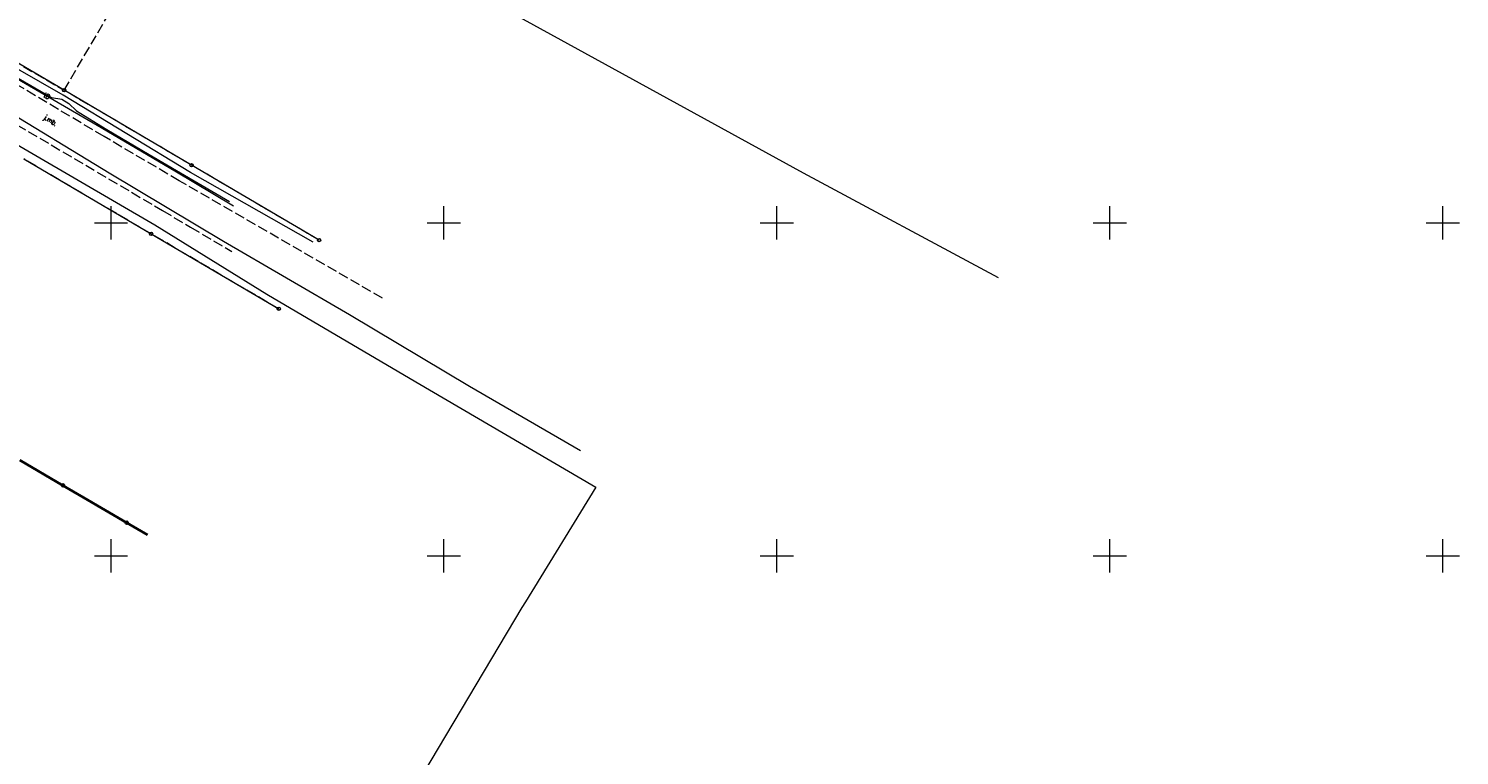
# Model space of a CAD drawing. Header units: metres. Extents: x 7395998 to 7397036, y 5813644 to 5814526.
# Tile 23 of 27: x 7396438 to 7396652, y 5814020 to 5814129. Entities that reach past the tile are written whole.
import ezdxf
from ezdxf.enums import TextEntityAlignment as Align

# ---------------------------------------------------------------- set-up
doc = ezdxf.new("R2010")
doc.units = ezdxf.units.M
doc.header["$MEASUREMENT"] = 0
for name, pattern in [('1', [0]), ('1_OTKJ', [2, 1.5, -0.5]), ('3_SUEP_A', [0]), ('3_SUGP', [0]), ('3_SUKP', [0]), ('3_SUTP_A', [0]), ('EGDE', [0]), ('EGKK', [2, 1.5, -0.5])]:
    doc.linetypes.add(name, pattern=pattern)
doc.layers.get('0').update_dxf_attribs({"color": 250, "linetype": 'CONTINUOUS', "lineweight": 100})
for name, color, linetype, lineweight in [('Dzialki', 7, 'EGDE', 18), ('Kontury', 3, 'EGKK', 18), ('OTK_E_T_0', 7, 'CONTINUOUS', 0), ('OTK_L_0', 7, '1_OTKJ', 18), ('OTO_L_0', 7, 'CONTINUOUS', 35), ('Podzial_sekcyjny_krzyze', 7, '1', 0), ('Punkty', 7, 'CONTINUOUS', 18), ('SUEP_L_0', 1, '3_SUEP_A', 18), ('SUGP_L_0', 52, '3_SUGP', 18), ('SUKP_L_0', 34, '3_SUKP', 18), ('SUTP_E_T_0', 30, 'CONTINUOUS', 0), ('SUTP_L_0', 30, '3_SUTP_A', 18)]:
    doc.layers.add(name, color=color, linetype=linetype, lineweight=lineweight)
doc.styles.get("Standard").update_dxf_attribs({"font": 'Simplex.SHX', "width": 0.75})

# ---------------------------------------------------------------- blocks, each defined once
blk = doc.blocks.new('GRT')
at = {"linetype": 'Continuous'}
blk.add_circle((0, 0), 0.25, dxfattribs=at)

msp = doc.modelspace()

# ---------------------------------------------------------------- linework, layer by layer
at = {"layer": 'Dzialki'}
for p, q in [((7396442.96, 5814119.9), (7396433.39, 5814125.52)), ((7396462.1, 5814108.65), (7396442.96, 5814119.9)), ((7396436.89, 5814109.6), (7396456.03, 5814098.35)), ((7396481.24, 5814097.41), (7396462.1, 5814108.65)), ((7396456.03, 5814098.35), (7396475.18, 5814087.1))]:
    msp.add_line(p, q, dxfattribs=at)
at = {"layer": 'Kontury'}
for p, q in [((7396442.96, 5814119.9), (7396450.96, 5814133.57)), ((7396433.39, 5814125.52), (7396442.96, 5814119.9)), ((7396462.1, 5814108.65), (7396442.96, 5814119.9)), ((7396456.03, 5814098.35), (7396436.89, 5814109.6)), ((7396481.24, 5814097.41), (7396462.1, 5814108.65)), ((7396475.18, 5814087.1), (7396456.03, 5814098.35))]:
    msp.add_line(p, q, dxfattribs=at)
at = {"layer": 'OTK_L_0', "linetype": '1_OTKJ'}
for p, q in [((7396448.98, 5814112.95), (7396425.06, 5814127.17)), ((7396427.24, 5814119.81), (7396457.74, 5814101.85)), ((7396460.26, 5814106.31), (7396448.98, 5814112.95)), ((7396490.77, 5814088.71), (7396460.26, 5814106.31)), ((7396457.74, 5814101.85), (7396461.95, 5814099.33)), ((7396461.95, 5814099.33), (7396468.17, 5814095.71))]:
    msp.add_line(p, q, dxfattribs=at)
at = {"layer": 'OTO_L_0'}
for p, q in [((7396436.31, 5814064.38), (7396442.78, 5814060.59)), ((7396442.78, 5814060.59), (7396445.89, 5814058.77)), ((7396445.89, 5814058.77), (7396452.36, 5814054.97)), ((7396452.36, 5814054.97), (7396455.46, 5814053.15))]:
    msp.add_line(p, q, dxfattribs=at)
for centre in [(7396442.78, 5814060.59), (7396452.36, 5814054.97)]:
    msp.add_circle(centre, 0.17, dxfattribs=at)
at = {"layer": 'Podzial_sekcyjny_krzyze'}
for p, q in [((7396450, 5814097.5), (7396450, 5814102.5)), ((7396500, 5814097.5), (7396500, 5814102.5)), ((7396550, 5814097.5), (7396550, 5814102.5)), ((7396600, 5814097.5), (7396600, 5814102.5)), ((7396650, 5814097.5), (7396650, 5814102.5)), ((7396447.5, 5814100), (7396452.5, 5814100)), ((7396497.5, 5814100), (7396502.5, 5814100)), ((7396547.5, 5814100), (7396552.5, 5814100)), ((7396597.5, 5814100), (7396602.5, 5814100)), ((7396647.5, 5814100), (7396652.5, 5814100)), ((7396450, 5814047.5), (7396450, 5814052.5)), ((7396500, 5814047.5), (7396500, 5814052.5)), ((7396550, 5814047.5), (7396550, 5814052.5)), ((7396600, 5814047.5), (7396600, 5814052.5)), ((7396650, 5814047.5), (7396650, 5814052.5)), ((7396447.5, 5814050), (7396452.5, 5814050)), ((7396497.5, 5814050), (7396502.5, 5814050)), ((7396547.5, 5814050), (7396552.5, 5814050)), ((7396597.5, 5814050), (7396602.5, 5814050)), ((7396647.5, 5814050), (7396652.5, 5814050))]:
    msp.add_line(p, q, dxfattribs=at)
at = {"layer": 'SUEP_L_0', "linetype": '3_SUEP_A'}
for p, q in [((7396430.1, 5814125.16), (7396441.06, 5814118.81)), ((7396442.83, 5814119.15), (7396431.32, 5814125.72)), ((7396441.06, 5814118.81), (7396442.61, 5814118.55)), ((7396442.61, 5814118.55), (7396443.66, 5814117.94)), ((7396461.93, 5814107.57), (7396442.83, 5814119.15)), ((7396443.66, 5814117.94), (7396444.84, 5814116.83)), ((7396444.84, 5814116.83), (7396449.39, 5814114.03)), ((7396449.39, 5814114.03), (7396455.72, 5814110.28)), ((7396455.72, 5814110.28), (7396467.78, 5814103.21)), ((7396480.35, 5814097.08), (7396461.93, 5814107.57))]:
    msp.add_line(p, q, dxfattribs=at)
at = {"layer": 'SUGP_L_0', "linetype": '3_SUGP'}
for p, q in [((7396418.67, 5814121.8), (7396456.57, 5814099.68)), ((7396456.57, 5814099.68), (7396473.42, 5814089.27)), ((7396473.42, 5814089.27), (7396495.79, 5814076.15)), ((7396495.79, 5814076.15), (7396522.83, 5814060.32)), ((7396522.83, 5814060.32), (7396512.24, 5814043.12)), ((7396511.71, 5814042.26), (7396489.51, 5814004.94)), ((7396512.24, 5814043.12), (7396511.71, 5814042.26))]:
    msp.add_line(p, q, dxfattribs=at)
at = {"layer": 'SUKP_L_0', "linetype": '3_SUKP'}
for p, q in [((7396554, 5814107.48), (7396507.84, 5814132.78)), ((7396449.72, 5814107.45), (7396432.22, 5814118.09)), ((7396466.87, 5814097.19), (7396449.72, 5814107.45)), ((7396583.29, 5814091.74), (7396554, 5814107.48)), ((7396485.84, 5814086.18), (7396466.87, 5814097.19)), ((7396503.84, 5814075.43), (7396485.84, 5814086.18)), ((7396520.53, 5814065.79), (7396503.84, 5814075.43))]:
    msp.add_line(p, q, dxfattribs=at)
at = {"layer": 'SUTP_L_0', "linetype": '3_SUTP_A'}
for p, q in [((7396447.93, 5814114.61), (7396435.03, 5814122.13)), ((7396459.61, 5814107.78), (7396447.93, 5814114.61)), ((7396468.4, 5814102.48), (7396459.61, 5814107.78))]:
    msp.add_line(p, q, dxfattribs=at)

# ---------------------------------------------------------------- block references
at = {"layer": 'Punkty'}
for p in [(7396442.96, 5814119.9), (7396462.1, 5814108.65), (7396456.03, 5814098.35), (7396481.24, 5814097.41), (7396475.18, 5814087.1)]:
    msp.add_blockref('GRT', p, dxfattribs=at)

# ---------------------------------------------------------------- texts
at = {"layer": 'OTK_E_T_0', "lineweight": 9, "width": 0.7}
msp.add_text('j.mb.', height=0.75, rotation=327.2157, dxfattribs=at).set_placement((7396440.89, 5814115.28), align=Align.MIDDLE)
at = {"layer": 'SUTP_E_T_0', "lineweight": 9, "width": 0.7}
msp.add_text('tD', height=0.75, rotation=329.7552, dxfattribs=at).set_placement((7396440.36, 5814119.02), align=Align.MIDDLE)

doc.saveas('drawing.dxf')
